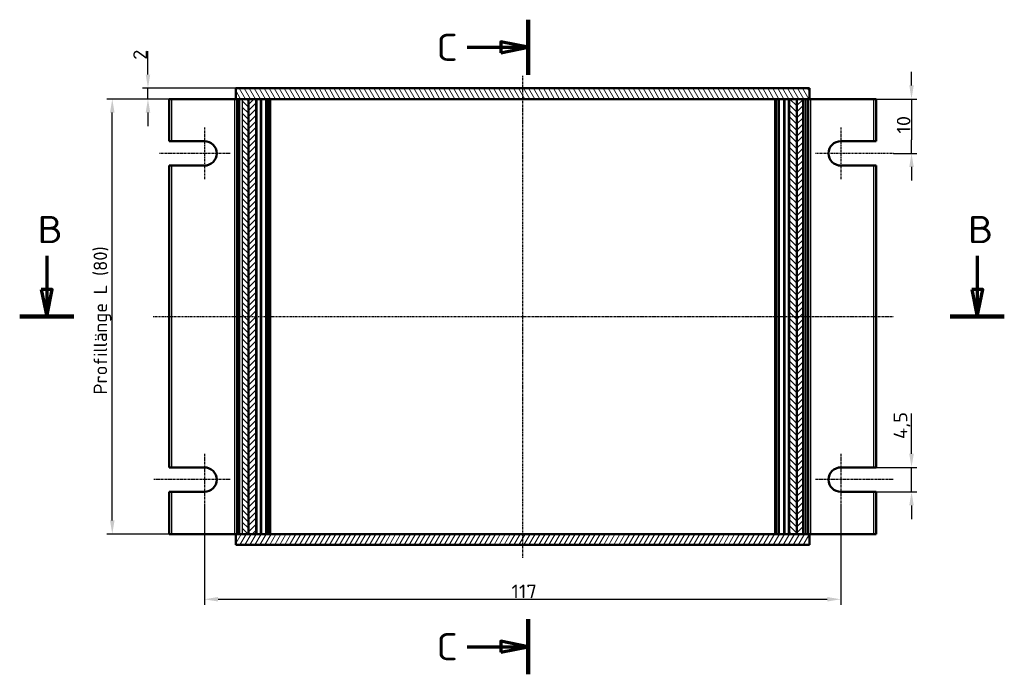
# Model space of a CAD drawing. Header units: millimetres. Extents: x 1 to 593, y 1 to 419.
# Tile 212 of 218: x 133 to 314, y 158 to 279. Entities that reach past the tile are written whole.
import ezdxf

# ---------------------------------------------------------------- set-up
doc = ezdxf.new("R2010")
doc.units = ezdxf.units.MM
doc.linetypes.add('CHAIN', pattern=[0.3543, 0.2362, -0.0295, 0.0591, -0.0295])
doc.linetypes.add('DASH_DOT', pattern=[0.37, 0.24, -0.06, 0.01, -0.06])
for name, color, linetype, lineweight in [('Bemaßung (ISO)', 1, 'Continuous', 25), ('Mittellinie (ISO)', 1, 'DASH_DOT', 25), ('Mittelpunktmarkierung (ISO)', 1, 'DASH_DOT', 25), ('Schnittlinie (ISO)', 3, 'CHAIN', 70), ('Schraffur (ISO)', 1, 'Continuous', 18), ('Sichtbar (ISO)', 7, 'Continuous', 50), ('Sichtbar schmal (ISO)', 1, 'Continuous', 25)]:
    doc.layers.add(name, color=color, linetype=linetype, lineweight=lineweight)
doc.styles.add('2_5', font='isocpeur.ttf', dxfattribs={"width": 1.1})
doc.styles.add('5', font='isocpeur.ttf', dxfattribs={"width": 1.1})
doc.dimstyles.new('Standard (DIN)', dxfattribs={"dimtxt": 2.5, "dimasz": 2.5, "dimexe": 1, "dimexo": 0, "dimgap": 0.2, "dimtad": 1, "dimdec": 6, "dimrnd": 1e-08, "dimtxsty": '2_5', "dimcen": 0.09, "dimdle": 7, "dimclrd": 256, "dimclre": 256, "dimclrt": 5, "dimadec": 6, "dimazin": 2, "dimtfac": 0.72, "dimtmove": 0, "dimatfit": 3, "dimfxl": 1, "dimtolj": 1, "dimlwd": -1, "dimlwe": -1, "dimarcsym": 0})

# ---------------------------------------------------------------- blocks, each defined once
blk = doc.blocks.new('2DTransSchnitt1')
at = {"layer": 'Schnittlinie (ISO)', "linetype": 'Continuous', "lineweight": 140}
for p, q in [((226.77, 278.51), (226.77, 268.36)), ((226.77, 168.27), (226.77, 158.12))]:
    blk.add_line(p, q, dxfattribs=at)
at = {"layer": 'Schnittlinie (ISO)', "linetype": 'Continuous'}
for p, q in [((215.56, 273.43), (221.77, 273.43)), ((226.77, 273.43), (221.77, 274.43)), ((221.77, 274.43), (221.77, 272.43)), ((221.77, 273.43), (226.77, 273.43)), ((221.77, 272.43), (226.77, 273.43)), ((215.56, 163.2), (221.77, 163.2)), ((226.77, 163.2), (221.77, 164.2)), ((221.77, 164.2), (221.77, 162.2)), ((221.77, 163.2), (226.77, 163.2)), ((221.77, 162.2), (226.77, 163.2))]:
    blk.add_line(p, q, dxfattribs=at)
at = {"layer": 'Schnittlinie (ISO)', "linetype": 'Continuous', "flags": 128}
for points in [[(221.77, 272.43), (226.77, 273.43), (221.77, 274.43), (221.77, 272.43)], [(221.77, 162.2), (226.77, 163.2), (221.77, 164.2), (221.77, 162.2)]]:
    blk.add_lwpolyline(points, dxfattribs=at)
at = {"layer": 'Schnittlinie (ISO)'}
for points in [[(221.77, 272.43), (226.77, 273.43), (221.77, 274.43), (221.77, 272.43)], [(221.77, 162.2), (226.77, 163.2), (221.77, 164.2), (221.77, 162.2)]]:
    blk.add_solid(points, dxfattribs=at)
at = {"layer": 'Schnittlinie (ISO)', "char_height": 5, "attachment_point": 7, "style": '5'}
for insert in [(209.9, 270.93), (209.9, 160.7)]:
    blk.add_mtext('C', dxfattribs=dict(at, insert=insert))
blk = doc.blocks.new('2DTransSchnitt2')
at = {"layer": 'Schnittlinie (ISO)', "linetype": 'Continuous'}
for p, q in [((138.28, 235.09), (138.28, 228.92)), ((309.36, 235.09), (309.36, 228.92)), ((137.28, 228.92), (138.28, 223.92)), ((139.28, 228.92), (137.28, 228.92)), ((138.28, 228.92), (138.28, 223.92)), ((138.28, 223.92), (139.28, 228.92)), ((308.36, 228.92), (309.36, 223.92)), ((310.36, 228.92), (308.36, 228.92)), ((309.36, 228.92), (309.36, 223.92)), ((309.36, 223.92), (310.36, 228.92))]:
    blk.add_line(p, q, dxfattribs=at)
at = {"layer": 'Schnittlinie (ISO)', "linetype": 'Continuous', "lineweight": 140}
for p, q in [((133.31, 223.92), (143.26, 223.92)), ((304.38, 223.92), (314.33, 223.92))]:
    blk.add_line(p, q, dxfattribs=at)
at = {"layer": 'Schnittlinie (ISO)', "linetype": 'Continuous', "flags": 128}
for points in [[(137.28, 228.92), (138.28, 223.92), (139.28, 228.92), (137.28, 228.92)], [(308.36, 228.92), (309.36, 223.92), (310.36, 228.92), (308.36, 228.92)]]:
    blk.add_lwpolyline(points, dxfattribs=at)
at = {"layer": 'Schnittlinie (ISO)'}
for points in [[(137.28, 228.92), (138.28, 223.92), (139.28, 228.92), (137.28, 228.92)], [(308.36, 228.92), (309.36, 223.92), (310.36, 228.92), (308.36, 228.92)]]:
    blk.add_solid(points, dxfattribs=at)
at = {"layer": 'Schnittlinie (ISO)', "char_height": 5, "attachment_point": 7, "style": '5'}
for insert in [(136.56, 237.42), (307.64, 237.42)]:
    blk.add_mtext('B', dxfattribs=dict(at, insert=insert))
blk = doc.blocks.new('*D10')
at = {"layer": 'Bemaßung (ISO)'}
for p, q in [((277.33, 263.92), (149.33, 263.92)), ((150.33, 186.42), (150.33, 261.42)), ((277.33, 183.92), (149.33, 183.92))]:
    blk.add_line(p, q, dxfattribs=at)
for points in [[(149.91, 261.42), (150.74, 261.42), (150.33, 263.92)], [(149.91, 186.42), (150.74, 186.42), (150.33, 183.92)]]:
    blk.add_solid(points, dxfattribs=at)
at = {"layer": 'Defpoints', "color": 0}
for p in [(150.33, 263.92), (277.33, 263.92), (277.33, 183.92)]:
    blk.add_point(p, dxfattribs=at)
at = {"layer": 'Bemaßung (ISO)', "color": 5, "insert": (150.13, 209.56), "char_height": 2.5, "attachment_point": 7, "rotation": 90, "style": '2_5'}
blk.add_mtext('\\A1;\\fISOCPEUR|b0|i0;\\H2.4873;Profillänge L (80)', dxfattribs=at)
blk = doc.blocks.new('*D24')
at = {"layer": 'Bemaßung (ISO)'}
for p, q in [((156.89, 268.42), (156.89, 272.7)), ((173.02, 265.92), (155.89, 265.92)), ((156.89, 263.92), (156.89, 265.92)), ((173.02, 263.92), (155.89, 263.92)), ((156.89, 261.42), (156.89, 258.92))]:
    blk.add_line(p, q, dxfattribs=at)
for points in [[(156.47, 268.42), (157.31, 268.42), (156.89, 265.92)], [(156.47, 261.42), (157.31, 261.42), (156.89, 263.92)]]:
    blk.add_solid(points, dxfattribs=at)
at = {"layer": 'Defpoints', "color": 0}
for p in [(173.02, 265.92), (156.89, 263.92), (173.02, 263.92)]:
    blk.add_point(p, dxfattribs=at)
at = {"layer": 'Bemaßung (ISO)', "color": 5, "insert": (156.69, 271.12), "char_height": 2.5, "attachment_point": 7, "rotation": 90, "style": '2_5'}
blk.add_mtext('\\A1;2', dxfattribs=at)
blk = doc.blocks.new('*D26')
at = {"layer": 'Bemaßung (ISO)'}
for p, q in [((297.27, 198.67), (297.27, 206.11)), ((290.27, 196.17), (298.27, 196.17)), ((297.27, 191.67), (297.27, 196.17)), ((290.27, 191.67), (298.27, 191.67)), ((297.27, 189.17), (297.27, 186.67))]:
    blk.add_line(p, q, dxfattribs=at)
for points in [[(296.86, 198.67), (297.69, 198.67), (297.27, 196.17)], [(296.86, 189.17), (297.69, 189.17), (297.27, 191.67)]]:
    blk.add_solid(points, dxfattribs=at)
at = {"layer": 'Defpoints', "color": 0}
for p in [(290.27, 196.17), (290.27, 191.67), (297.27, 191.67)]:
    blk.add_point(p, dxfattribs=at)
at = {"layer": 'Bemaßung (ISO)', "color": 5, "insert": (297.07, 201.37), "char_height": 2.5, "attachment_point": 7, "rotation": 90, "style": '2_5'}
blk.add_mtext('\\A1;4,5', dxfattribs=at)
blk = doc.blocks.new('*D27')
at = {"layer": 'Bemaßung (ISO)'}
for p, q in [((297.27, 266.42), (297.27, 268.92)), ((290.27, 263.92), (298.27, 263.92)), ((297.27, 263.92), (297.27, 261.42)), ((297.27, 261.42), (297.27, 256.42)), ((297.27, 253.92), (297.27, 256.42)), ((293.98, 253.92), (298.27, 253.92)), ((297.27, 251.42), (297.27, 248.92))]:
    blk.add_line(p, q, dxfattribs=at)
for points in [[(296.86, 266.42), (297.69, 266.42), (297.27, 263.92)], [(296.86, 251.42), (297.69, 251.42), (297.27, 253.92)]]:
    blk.add_solid(points, dxfattribs=at)
at = {"layer": 'Defpoints', "color": 0}
for p in [(290.27, 263.92), (293.98, 253.92), (297.27, 253.92)]:
    blk.add_point(p, dxfattribs=at)
at = {"layer": 'Bemaßung (ISO)', "color": 5, "insert": (297.07, 257.55), "char_height": 2.5, "attachment_point": 7, "rotation": 90, "style": '2_5'}
blk.add_mtext('\\A1;10', dxfattribs=at)
blk = doc.blocks.new('*D28')
at = {"layer": 'Bemaßung (ISO)'}
for p, q in [((167.27, 189.17), (167.27, 170.92)), ((284.27, 189.17), (284.27, 170.92)), ((169.77, 171.92), (281.77, 171.92))]:
    blk.add_line(p, q, dxfattribs=at)
for points in [[(169.77, 172.34), (169.77, 171.51), (167.27, 171.92)], [(281.77, 172.34), (281.77, 171.51), (284.27, 171.92)]]:
    blk.add_solid(points, dxfattribs=at)
at = {"layer": 'Defpoints', "color": 0}
for p in [(167.27, 189.17), (284.27, 189.17), (284.27, 171.92)]:
    blk.add_point(p, dxfattribs=at)
at = {"layer": 'Bemaßung (ISO)', "color": 5, "insert": (223.71, 172.12), "char_height": 2.5, "attachment_point": 7, "style": '2_5'}
blk.add_mtext('\\A1;117', dxfattribs=at)

msp = doc.modelspace()

# ---------------------------------------------------------------- hatches: boundary and pattern name
at = {"layer": 'Schraffur (ISO)'}
h = msp.add_hatch(dxfattribs=at)
h.set_pattern_fill('ANSI31', color=256, scale=6.35, angle=75.000175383, style=0)
h.set_pattern_definition([(120.00018, (0, 0), (-0.6874064, -0.3968771), [])])
h.paths.add_polyline_path([(278.5218287, 263.9221532), (278.5218287, 265.9221532), (173.0218287, 265.9221532), (173.0218287, 263.9221532), (174.2171281, 263.9221532), (175.3645153, 263.9221532), (176.7718287, 263.9221532), (274.7718287, 263.9221532), (276.1791421, 263.9221532), (277.3265292, 263.9221532)])
h = msp.add_hatch(dxfattribs=at)
h.set_pattern_fill('ANSI31', color=256, scale=6.35, angle=90.000210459, style=0)
h.set_pattern_definition([(135.0002, (0, 0), (-0.561264, -0.561268), [])])
h.paths.add_polyline_path([(274.7718287, 183.9221532), (276.1791421, 183.9221532), (276.1791421, 263.9221532), (274.7718287, 263.9221532)])
h.paths.add_polyline_path([(174.2171281, 183.9221532), (175.3645153, 183.9221532), (175.3645153, 263.9221532), (174.2171281, 263.9221532)])
h = msp.add_hatch(dxfattribs=at)
h.set_pattern_fill('ANSI31', color=256, scale=6.35, style=0)
h.set_pattern_definition([(45, (0, 0), (-0.561266, 0.561266), [])])
h.paths.add_polyline_path([(176.7718287, 183.9221532), (176.7718287, 263.9221532), (175.3645153, 263.9221532), (175.3645153, 183.9221532)])
h.paths.add_polyline_path([(277.3265292, 263.9221532), (276.1791421, 263.9221532), (276.1791421, 183.9221532), (277.3265292, 183.9221532)])
h = msp.add_hatch(dxfattribs=at)
h.set_pattern_fill('ANSI31', color=256, scale=6.35, angle=14.999977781, style=0)
h.set_pattern_definition([(59.99998, (0, 0), (-0.6874075, 0.3968753), [])])
h.paths.add_polyline_path([(173.0218287, 183.9221532), (173.0218287, 181.9221532), (278.5218287, 181.9221532), (278.5218287, 183.9221532), (277.3265292, 183.9221532), (276.1791421, 183.9221532), (274.7718287, 183.9221532), (176.7718287, 183.9221532), (175.3645153, 183.9221532), (174.2171281, 183.9221532)])

# ---------------------------------------------------------------- linework, layer by layer
at = {"layer": 'Mittellinie (ISO)', "linetype": 'CHAIN'}
for p, q in [((225.7718287, 268.1540464), (225.7718287, 179.5700568)), ((157.8205582, 223.9221532), (294.0462601, 223.9221532))]:
    msp.add_line(p, q, dxfattribs=at)
at = {"layer": 'Mittelpunktmarkierung (ISO)', "linetype": 'CHAIN'}
for p, q in [((167.2718287, 258.6721532), (167.2718287, 249.1721532)), ((284.2718287, 258.6721532), (284.2718287, 249.1721532)), ((172.0218287, 253.9221532), (158.9882411, 253.9221532)), ((293.9834331, 253.9221532), (279.5218287, 253.9221532)), ((167.2718287, 198.6721532), (167.2718287, 189.1721532)), ((284.2718287, 198.6721532), (284.2718287, 189.1721532)), ((172.0218287, 193.9221532), (157.9495108, 193.9221532)), ((293.9168667, 193.9221532), (279.5218287, 193.9221532))]:
    msp.add_line(p, q, dxfattribs=at)
at = {"layer": 'Sichtbar (ISO)'}
for p, q in [((278.5218287, 265.9221532), (173.0218287, 265.9221532)), ((173.0218287, 265.9221532), (173.0218287, 263.9221532)), ((278.5218287, 263.9221532), (278.5218287, 265.9221532)), ((160.7718287, 263.9221532), (160.7718287, 256.1721532)), ((160.7718287, 263.9221532), (161.2718287, 263.9221532)), ((161.2718287, 263.9221532), (172.7718287, 263.9221532)), ((173.0218287, 263.9221532), (172.7718287, 263.9221532)), ((173.0218287, 263.9221532), (278.5218287, 263.9221532)), ((173.2718287, 263.9221532), (173.2718287, 183.9221532)), ((173.8072353, 263.9221532), (174.2171281, 263.9221532)), ((175.3645153, 263.9221532), (174.2171281, 263.9221532)), ((176.7718287, 263.9221532), (175.3645153, 263.9221532)), ((175.3645153, 263.9221532), (175.3645153, 183.9221532)), ((175.3645153, 183.9221532), (175.3645153, 263.9221532)), ((176.7718287, 183.9221532), (176.7718287, 263.9221532)), ((177.7022589, 183.9221532), (177.7022589, 263.9221532)), ((178.6448042, 183.9221532), (178.6448042, 263.9221532)), ((179.2718287, 183.9221532), (179.2718287, 263.9221532)), ((272.2718287, 263.9221532), (272.2718287, 183.9221532)), ((272.8988531, 183.9221532), (272.8988531, 263.9221532)), ((273.8413984, 263.9221532), (273.8413984, 183.9221532)), ((276.1791421, 263.9221532), (274.7718287, 263.9221532)), ((274.7718287, 263.9221532), (274.7718287, 183.9221532)), ((277.3265292, 263.9221532), (276.1791421, 263.9221532)), ((276.1791421, 263.9221532), (276.1791421, 183.9221532)), ((276.1791421, 183.9221532), (276.1791421, 263.9221532)), ((277.3265292, 263.9221532), (277.3265292, 183.9221532)), ((277.4419993, 263.9221532), (277.7364221, 263.9221532)), ((278.2718287, 183.9221532), (278.2718287, 263.9221532)), ((278.7718287, 263.9221532), (278.5218287, 263.9221532)), ((290.2718287, 263.9221532), (278.7718287, 263.9221532)), ((290.2718287, 263.9221532), (290.7718287, 263.9221532)), ((290.7718287, 256.1721532), (290.7718287, 263.9221532)), ((161.2718287, 256.1721532), (160.7718287, 256.1721532)), ((161.2718287, 256.1721532), (167.2718287, 256.1721532)), ((284.2718287, 256.1721532), (290.2718287, 256.1721532)), ((290.7718287, 256.1721532), (290.2718287, 256.1721532)), ((160.7718287, 251.6721532), (160.7718287, 196.1721532)), ((160.7718287, 251.6721532), (161.2718287, 251.6721532)), ((167.2718287, 251.6721532), (161.2718287, 251.6721532)), ((290.2718287, 251.6721532), (284.2718287, 251.6721532)), ((290.2718287, 251.6721532), (290.7718287, 251.6721532)), ((290.7718287, 196.1721532), (290.7718287, 251.6721532)), ((161.2718287, 196.1721532), (160.7718287, 196.1721532)), ((161.2718287, 196.1721532), (167.2718287, 196.1721532)), ((284.2718287, 196.1721532), (290.2718287, 196.1721532)), ((290.7718287, 196.1721532), (290.2718287, 196.1721532)), ((160.7718287, 191.6721532), (160.7718287, 183.9221532)), ((160.7718287, 191.6721532), (161.2718287, 191.6721532)), ((167.2718287, 191.6721532), (161.2718287, 191.6721532)), ((290.2718287, 191.6721532), (284.2718287, 191.6721532)), ((290.2718287, 191.6721532), (290.7718287, 191.6721532)), ((290.7718287, 183.9221532), (290.7718287, 191.6721532)), ((161.2718287, 183.9221532), (160.7718287, 183.9221532)), ((161.2718287, 183.9221532), (172.7718287, 183.9221532)), ((172.7718287, 183.9221532), (173.0218287, 183.9221532)), ((173.0218287, 183.9221532), (173.0218287, 181.9221532)), ((278.5218287, 183.9221532), (173.0218287, 183.9221532)), ((174.2171281, 183.9221532), (173.8072353, 183.9221532)), ((174.2171281, 183.9221532), (175.3645153, 183.9221532)), ((175.3645153, 183.9221532), (176.7718287, 183.9221532)), ((274.7718287, 183.9221532), (276.1791421, 183.9221532)), ((276.1791421, 183.9221532), (277.3265292, 183.9221532)), ((277.7364221, 183.9221532), (277.4419993, 183.9221532)), ((278.5218287, 183.9221532), (278.7718287, 183.9221532)), ((278.5218287, 181.9221532), (278.5218287, 183.9221532)), ((290.2718287, 183.9221532), (278.7718287, 183.9221532)), ((290.7718287, 183.9221532), (290.2718287, 183.9221532)), ((173.0218287, 181.9221532), (278.5218287, 181.9221532))]:
    msp.add_line(p, q, dxfattribs=at)
for centre, start, end in [((167.2718287, 253.9221532), 270, 90), ((284.2718287, 253.9221532), 90, 270), ((167.2718287, 193.9221532), 270, 90), ((284.2718287, 193.9221532), 90, 270)]:
    msp.add_arc(centre, 2.25, start, end, dxfattribs=at)
at = {"layer": 'Sichtbar schmal (ISO)'}
for p, q in [((161.2718287, 256.1721532), (161.2718287, 263.9221532)), ((172.7718287, 263.9221532), (172.7718287, 183.9221532)), ((173.2861333, 183.9221532), (173.2861333, 263.9221532)), ((173.6215399, 263.9221532), (173.6215399, 183.9221532)), ((173.8072353, 183.9221532), (173.8072353, 263.9221532)), ((174.2171281, 263.9221532), (174.2171281, 183.9221532)), ((176.9718287, 183.9221532), (176.9718287, 263.9221532)), ((177.5022589, 263.9221532), (177.5022589, 183.9221532)), ((178.7839101, 183.9221532), (178.7839101, 263.9221532)), ((179.0109346, 263.9221532), (179.0109346, 183.9221532)), ((179.4718287, 183.9221532), (179.4718287, 263.9221532)), ((272.0718287, 263.9221532), (272.0718287, 183.9221532)), ((272.5327228, 183.9221532), (272.5327228, 263.9221532)), ((272.7597472, 263.9221532), (272.7597472, 183.9221532)), ((274.0413984, 183.9221532), (274.0413984, 263.9221532)), ((274.5718287, 263.9221532), (274.5718287, 183.9221532)), ((277.4419993, 183.9221532), (277.4419993, 263.9221532)), ((277.7364221, 263.9221532), (277.7364221, 183.9221532)), ((277.9221174, 183.9221532), (277.9221174, 263.9221532)), ((278.257524, 263.9221532), (278.257524, 183.9221532)), ((278.7718287, 183.9221532), (278.7718287, 263.9221532)), ((290.2718287, 263.9221532), (290.2718287, 256.1721532)), ((161.2718287, 196.1721532), (161.2718287, 251.6721532)), ((290.2718287, 251.6721532), (290.2718287, 196.1721532)), ((161.2718287, 183.9221532), (161.2718287, 191.6721532)), ((290.2718287, 191.6721532), (290.2718287, 183.9221532))]:
    msp.add_line(p, q, dxfattribs=at)

# ---------------------------------------------------------------- block references
at = {"layer": 'Schnittlinie (ISO)'}
for name in ['2DTransSchnitt1', '2DTransSchnitt2']:
    msp.add_blockref(name, (0, 0), dxfattribs=at)

# ---------------------------------------------------------------- dimensions: what is measured, and where the dimension line sits
at = {"layer": 'Bemaßung (ISO)'}
for base, p1, p2, angle, override, picture, middle in [((156.8913786, 263.9221532), (173.0218287, 265.9221532), (173.0218287, 263.9221532), 90, {"dimgap": 0.2, "dimdec": 6, "dimtol": 0, "dimlim": 0, "dimtp": 0, "dimtm": 0, "dimtdec": 2, "dimtofl": 1, "dimatfit": 1}, '*D24', (156.8913786, 271.8096532)), ((297.2718287, 253.9221532), (290.2718287, 263.9221532), (293.9834331, 253.9221532), 90, {"dimgap": 0.2, "dimdec": 6, "dimtol": 0, "dimlim": 0, "dimtp": 0, "dimtm": 0, "dimtdec": 2, "dimtofl": 0}, '*D27', (297.2718287, 258.9221532)), ((297.2718287, 191.6721532), (290.2718287, 196.1721532), (290.2718287, 191.6721532), 270, {"dimgap": 0.2, "dimdec": 6, "dimtol": 0, "dimlim": 0, "dimtp": 0, "dimtm": 0, "dimtdec": 2, "dimtofl": 1, "dimatfit": 1}, '*D26', (297.2718287, 203.6409032)), ((284.2718287, 171.9221532), (167.2718287, 189.1721532), (284.2718287, 189.1721532), 180, {"dimgap": 0.2, "dimdec": 6, "dimtol": 0, "dimlim": 0, "dimtp": 0, "dimtm": 0, "dimtdec": 2, "dimtofl": 0, "dimatfit": 1}, '*D28', (225.7718287, 171.9221532))]:
    dim = msp.add_linear_dim(base=base, p1=p1, p2=p2, angle=angle, dimstyle='Standard (DIN)', override=override, dxfattribs=at)
    dim.commit()
    dim.dimension.update_dxf_attribs({"geometry": picture, "text_midpoint": middle, "dimtype": 160})
dim = msp.add_linear_dim(base=(150.3265292, 263.9221532), p1=(277.3265292, 183.9221532), p2=(277.3265292, 263.9221532), angle=90, text='\\fISOCPEUR|b0|i0;\\H2.4873;Profillänge L (<>)', dimstyle='Standard (DIN)', override={"dimgap": 0.2, "dimdec": 6, "dimtol": 0, "dimlim": 0, "dimtp": 0, "dimtm": 0, "dimtdec": 2, "dimtofl": 0, "dimatfit": 1}, dxfattribs=at)
dim.commit()
dim.dimension.update_dxf_attribs({"geometry": '*D10', "text_midpoint": (150.3265292, 223.9221532), "dimtype": 160})

doc.saveas('drawing.dxf')
